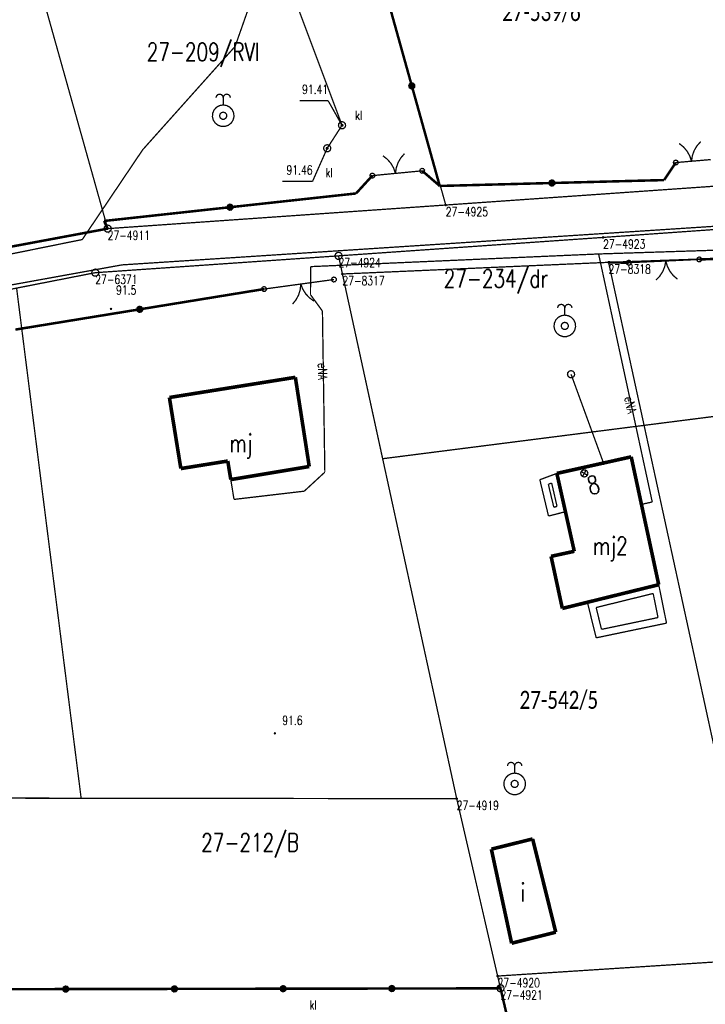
# Model space of a CAD drawing. Header units: metres. Extents: x 7542868 to 7543897, y 5828496 to 5830561.
# Tile 111 of 122: x 7543256 to 7543304, y 5830287 to 5830355. Entities that reach past the tile are written whole.
import ezdxf
from ezdxf.enums import TextEntityAlignment as Align

# ---------------------------------------------------------------- set-up
doc = ezdxf.new("R2010")
doc.units = ezdxf.units.M
doc.header["$MEASUREMENT"] = 0
for name, color, linetype in [('ADRESY_EADTD_T_0', 7, 'Continuous'), ('ADRESY_EAPADR_T_0', 7, 'Continuous'), ('BDOT500_KTOK_L_1', 7, 'Continuous'), ('BDOT500_KTOK_L_4', 7, 'Continuous'), ('BDOT500_RTPW_T_0', 7, 'Continuous'), ('BUDYNKI_EGBB_E_T_0', 7, 'Continuous'), ('BUDYNKI_EGBB_L_0', 7, 'Continuous'), ('BUDYNKI_EGBE_L_0', 7, 'Continuous'), ('GESUT_SUPE_E_T_3', 7, 'Continuous'), ('GESUT_SUPE_L_3', 7, 'Continuous'), ('GESUT_SUPK_L_1', 7, 'Continuous'), ('GESUT_SUPP_L_6', 7, 'Continuous'), ('GESUT_SUTK_T_0', 7, 'Continuous'), ('GESUT_SUUK_E_T_3', 7, 'Continuous'), ('GESUT_SUUK_T_2', 7, 'Continuous'), ('GESUT_SUUK_T_4', 7, 'Continuous'), ('GESUT_SUUW_T_2', 7, 'Continuous'), ('GESUT_SUUW_T_3', 7, 'Continuous'), ('GLOWNA_BAZA_DZIALKI', 7, 'Continuous'), ('GLOWNA_BAZA_NUMERY_PUNKTOW', 7, 'Continuous'), ('GLOWNA_BAZA_PUNKTY', 7, 'Continuous'), ('SZUMIN_511-1_DROGA_POM_UZUPEL__', 7, 'Continuous')]:
    doc.layers.add(name, color=color, linetype=linetype)
doc.layers.add('Numery_dzialek', color=7, linetype='Continuous', lineweight=13)
doc.styles.add('Legend', font='calibri.ttf')
doc.styles.add('STYL_ARIAL', font='simplex', dxfattribs={"width": 0.75, "oblique": 0.1})

msp = doc.modelspace()

# ---------------------------------------------------------------- linework, layer by layer
at = {"layer": 'ADRESY_EAPADR_T_0', "color": 7, "const_width": 0.09}
for points in [[(7543295.3594, 5830324.1528), (7543295.5002, 5830324.1493), (7543295.6167, 5830324.0701), (7543295.672, 5830323.9406), (7543295.6484, 5830323.8017), (7543295.5535, 5830323.6976), (7543295.4174, 5830323.6613), (7543295.2833, 5830323.7044), (7543295.1938, 5830323.8132), (7543295.1773, 5830323.9531), (7543295.239, 5830324.0797), (7543295.3594, 5830324.1528)], [(7543295.64, 5830323.786), (7543295.2074, 5830324.0365)], [(7543295.2984, 5830323.695), (7543295.549, 5830324.1275)]]:
    msp.add_lwpolyline(points, dxfattribs=at)
at = {"layer": 'BDOT500_KTOK_L_1', "color": 7, "const_width": 0.09}
for points in [[(7543302.0066, 5830346.8232), (7543302.3067, 5830346.5836), (7543302.5554, 5830346.2909), (7543302.7435, 5830345.9562), (7543302.8643, 5830345.5916)], [(7543302.8643, 5830345.5916), (7543302.9216, 5830345.9713), (7543303.0504, 5830346.3331), (7543303.246, 5830346.6636), (7543303.5012, 5830346.9506)], [(7543281.4506, 5830345.9688), (7543281.7533, 5830345.7326), (7543282.0053, 5830345.4428), (7543282.1973, 5830345.1102), (7543282.3221, 5830344.747)], [(7543282.3221, 5830344.747), (7543282.3751, 5830345.1273), (7543282.4999, 5830345.4906), (7543282.6917, 5830345.8232), (7543282.9436, 5830346.1131)], [(7543301.6399, 5830345.3948), (7543301.6045, 5830345.5056), (7543301.6486, 5830345.6132), (7543301.7516, 5830345.6672), (7543301.8652, 5830345.6424), (7543301.9363, 5830345.5504), (7543301.9316, 5830345.4342), (7543301.8534, 5830345.3482), (7543301.7381, 5830345.3326), (7543301.6399, 5830345.3948)], [(7543302.117, 5830345.5279), (7543303.6116, 5830345.6553)], [(7543303.6116, 5830345.6553), (7543304.2033, 5830345.7057)], [(7543284.0411, 5830344.8221), (7543284.0058, 5830344.9329), (7543284.0499, 5830345.0405), (7543284.1529, 5830345.0945), (7543284.2665, 5830345.0698), (7543284.3376, 5830344.9778), (7543284.3329, 5830344.8616), (7543284.2547, 5830344.7756), (7543284.1394, 5830344.76), (7543284.0411, 5830344.8221)], [(7543301.7744, 5830345.4987), (7543302.3661, 5830345.5492)], [(7543280.5829, 5830344.488), (7543280.5476, 5830344.5988), (7543280.5917, 5830344.7064), (7543280.6947, 5830344.7604), (7543280.8083, 5830344.7356), (7543280.8794, 5830344.6436), (7543280.8747, 5830344.5274), (7543280.7965, 5830344.4414), (7543280.6812, 5830344.4258), (7543280.5829, 5830344.488)], [(7543280.7174, 5830344.5919), (7543281.8244, 5830344.6989)], [(7543281.5756, 5830344.6749), (7543283.0686, 5830344.8191)], [(7543283.0686, 5830344.8191), (7543284.1756, 5830344.9261)], [(7543303.267, 5830338.6651), (7543303.2316, 5830338.7759), (7543303.2757, 5830338.8835), (7543303.3787, 5830338.9375), (7543303.4923, 5830338.9128), (7543303.5634, 5830338.8208), (7543303.5588, 5830338.7046), (7543303.4805, 5830338.6185), (7543303.3653, 5830338.603), (7543303.267, 5830338.6651)], [(7543298.3778, 5830338.441), (7543298.3424, 5830338.5518), (7543298.3865, 5830338.6594), (7543298.4895, 5830338.7134), (7543298.6031, 5830338.6887), (7543298.6742, 5830338.5967), (7543298.6696, 5830338.4805), (7543298.5913, 5830338.3945), (7543298.4761, 5830338.3789), (7543298.3778, 5830338.441)], [(7543300.3325, 5830338.6284), (7543298.5123, 5830338.545)], [(7543301.831, 5830338.6971), (7543300.3325, 5830338.6284)], [(7543301.0818, 5830338.6627), (7543301.0096, 5830338.2856), (7543300.8667, 5830337.9291), (7543300.6583, 5830337.6065), (7543300.3921, 5830337.3298)], [(7543301.8905, 5830337.3984), (7543301.6001, 5830337.6497), (7543301.363, 5830337.9519), (7543301.1881, 5830338.2937), (7543301.0818, 5830338.6627)], [(7543303.4015, 5830338.7691), (7543301.5812, 5830338.6856)], [(7543277.9175, 5830337.272), (7543277.8821, 5830337.3828), (7543277.9263, 5830337.4904), (7543278.0292, 5830337.5444), (7543278.1428, 5830337.5197), (7543278.2139, 5830337.4276), (7543278.2093, 5830337.3115), (7543278.131, 5830337.2254), (7543278.0158, 5830337.2099), (7543277.9175, 5830337.272)], [(7543273.066, 5830336.6088), (7543273.0307, 5830336.7196), (7543273.0748, 5830336.8272), (7543273.1777, 5830336.8813), (7543273.2914, 5830336.8565), (7543273.3625, 5830336.7645), (7543273.3578, 5830336.6483), (7543273.2795, 5830336.5623), (7543273.1643, 5830336.5467), (7543273.066, 5830336.6088)], [(7543275.007, 5830336.9597), (7543273.2005, 5830336.7128)], [(7543276.4932, 5830337.1629), (7543275.007, 5830336.9597)], [(7543275.7501, 5830337.0613), (7543275.7122, 5830336.6792), (7543275.6019, 5830336.3113), (7543275.4233, 5830335.9713), (7543275.1831, 5830335.6717)], [(7543276.6693, 5830335.8749), (7543276.3574, 5830336.099), (7543276.0942, 5830336.3786), (7543275.8892, 5830336.7034), (7543275.7501, 5830337.0613)], [(7543278.052, 5830337.376), (7543276.2455, 5830337.129)]]:
    msp.add_lwpolyline(points, dxfattribs=at)
at = {"layer": 'BDOT500_KTOK_L_4', "color": 7, "const_width": 0.175}
for points in [[(7543281.5188, 5830357.7729), (7543283.456, 5830350.8237)], [(7543283.3215, 5830350.7197), (7543283.2861, 5830350.8305), (7543283.3302, 5830350.9381), (7543283.4332, 5830350.9921), (7543283.5468, 5830350.9674), (7543283.6179, 5830350.8754), (7543283.6132, 5830350.7592), (7543283.535, 5830350.6732), (7543283.4197, 5830350.6576), (7543283.3215, 5830350.7197)], [(7543283.456, 5830350.8237), (7543285.3932, 5830343.8744)], [(7543284.1756, 5830344.9261), (7543285.3932, 5830343.8744)], [(7543300.9627, 5830344.2829), (7543301.7744, 5830345.4987)], [(7543279.5859, 5830343.3539), (7543280.7174, 5830344.5919)], [(7543293.0434, 5830343.9747), (7543293.0081, 5830344.0855), (7543293.0522, 5830344.1931), (7543293.1551, 5830344.2471), (7543293.2688, 5830344.2224), (7543293.3399, 5830344.1303), (7543293.3352, 5830344.0142), (7543293.257, 5830343.9281), (7543293.1417, 5830343.9126), (7543293.0434, 5830343.9747)], [(7543293.1779, 5830344.0787), (7543300.9627, 5830344.2829)], [(7543285.3932, 5830343.8744), (7543293.1779, 5830344.0787)], [(7543270.8412, 5830342.3978), (7543279.5859, 5830343.3539)], [(7543262.0965, 5830341.4418), (7543270.8412, 5830342.3978)], [(7543270.7067, 5830342.2939), (7543270.6713, 5830342.4046), (7543270.7155, 5830342.5122), (7543270.8184, 5830342.5663), (7543270.932, 5830342.5415), (7543271.0031, 5830342.4495), (7543270.9985, 5830342.3333), (7543270.9202, 5830342.2473), (7543270.805, 5830342.2317), (7543270.7067, 5830342.2939)], [(7543253.385, 5830339.235), (7543262.35, 5830340.91)], [(7543262.35, 5830340.91), (7543262.0965, 5830341.4418)], [(7543303.4015, 5830338.7691), (7543310.9809, 5830339.0269)], [(7543297.0719, 5830338.5649), (7543298.5123, 5830338.545)], [(7543273.2005, 5830336.7128), (7543264.5722, 5830335.3055)], [(7543264.4377, 5830335.2016), (7543264.4023, 5830335.3123), (7543264.4464, 5830335.4199), (7543264.5494, 5830335.474), (7543264.663, 5830335.4492), (7543264.7341, 5830335.3572), (7543264.7295, 5830335.241), (7543264.6512, 5830335.155), (7543264.536, 5830335.1394), (7543264.4377, 5830335.2016)], [(7543264.5722, 5830335.3055), (7543255.9438, 5830333.8983)], [(7543259.3051, 5830287.9912), (7543259.2698, 5830288.102), (7543259.3139, 5830288.2096), (7543259.4169, 5830288.2637), (7543259.5305, 5830288.2389), (7543259.6016, 5830288.1469), (7543259.5969, 5830288.0307), (7543259.5187, 5830287.9447), (7543259.4034, 5830287.9291), (7543259.3051, 5830287.9912)], [(7543266.8482, 5830288.0038), (7543266.8128, 5830288.1146), (7543266.857, 5830288.2221), (7543266.9599, 5830288.2762), (7543267.0735, 5830288.2514), (7543267.1447, 5830288.1594), (7543267.14, 5830288.0432), (7543267.0617, 5830287.9572), (7543266.9465, 5830287.9416), (7543266.8482, 5830288.0038)], [(7543274.3913, 5830288.0163), (7543274.3559, 5830288.1271), (7543274.4, 5830288.2347), (7543274.503, 5830288.2887), (7543274.6166, 5830288.264), (7543274.6877, 5830288.172), (7543274.6831, 5830288.0558), (7543274.6048, 5830287.9698), (7543274.4896, 5830287.9542), (7543274.3913, 5830288.0163)], [(7543281.9343, 5830288.0289), (7543281.899, 5830288.1396), (7543281.9431, 5830288.2472), (7543282.0461, 5830288.3013), (7543282.1597, 5830288.2765), (7543282.2308, 5830288.1845), (7543282.2261, 5830288.0683), (7543282.1479, 5830287.9823), (7543282.0326, 5830287.9667), (7543281.9343, 5830288.0289)], [(7543259.4396, 5830288.0952), (7543251.8966, 5830288.0827)], [(7543266.9827, 5830288.1077), (7543259.4396, 5830288.0952)], [(7543274.5258, 5830288.1203), (7543266.9827, 5830288.1077)], [(7543282.0689, 5830288.1328), (7543274.5258, 5830288.1203)], [(7543289.6119, 5830288.1454), (7543282.0689, 5830288.1328)], [(7543291.2246, 5830281.2502), (7543289.6119, 5830288.1454)]]:
    msp.add_lwpolyline(points, dxfattribs=at)
at = {"layer": 'BDOT500_RTPW_T_0', "color": 7, "const_width": 0.075}
for points in [[(7543262.6241, 5830335.3342), (7543262.6109, 5830335.3024), (7543262.5791, 5830335.2892), (7543262.5473, 5830335.3024), (7543262.5341, 5830335.3342), (7543262.5473, 5830335.366), (7543262.5791, 5830335.3792), (7543262.6109, 5830335.366), (7543262.6241, 5830335.3342)], [(7543274.0012, 5830305.859), (7543273.988, 5830305.8272), (7543273.9562, 5830305.814), (7543273.9243, 5830305.8272), (7543273.9112, 5830305.859), (7543273.9243, 5830305.8908), (7543273.9562, 5830305.904), (7543273.988, 5830305.8908), (7543274.0012, 5830305.859)]]:
    msp.add_lwpolyline(points, dxfattribs=at)
at = {"layer": 'BUDYNKI_EGBB_L_0', "color": 34, "const_width": 0.25}
for points in [[(7543275.3742, 5830330.5826), (7543266.6326, 5830329.1815)], [(7543276.3375, 5830324.3884), (7543275.3742, 5830330.5826)], [(7543266.6326, 5830329.1815), (7543267.4271, 5830324.2463)], [(7543293.52, 5830323.91), (7543298.68, 5830325.06)], [(7543298.68, 5830325.06), (7543300.59, 5830316.18)], [(7543267.4271, 5830324.2463), (7543270.6839, 5830324.7691)], [(7543270.6839, 5830324.7691), (7543270.893, 5830323.4803)], [(7543276.3375, 5830324.3884), (7543270.893, 5830323.4803)], [(7543294.73, 5830318.5), (7543293.52, 5830323.91)], [(7543293.12, 5830318.15), (7543294.73, 5830318.5)], [(7543293.9, 5830314.53), (7543293.12, 5830318.15)], [(7543300.59, 5830316.18), (7543293.9, 5830314.53)], [(7543291.84, 5830298.5224), (7543288.9745, 5830297.8124)], [(7543293.4454, 5830292.0426), (7543291.84, 5830298.5224)], [(7543288.9745, 5830297.8124), (7543290.3802, 5830291.2812)], [(7543290.3802, 5830291.2812), (7543293.4454, 5830292.0426)]]:
    msp.add_lwpolyline(points, dxfattribs=at)
at = {"layer": 'BUDYNKI_EGBE_L_0', "color": 7, "const_width": 0.09}
for points in [[(7543292.34, 5830323.47), (7543293.52, 5830323.91)], [(7543293.52, 5830323.91), (7543294.13, 5830321.25)], [(7543292.94, 5830320.95), (7543292.34, 5830323.47)], [(7543292.9288, 5830323.1559), (7543293.1602, 5830323.2422)], [(7543293.3091, 5830321.5587), (7543292.9288, 5830323.1559)], [(7543293.1602, 5830323.2422), (7543293.5333, 5830321.6152)], [(7543294.13, 5830321.25), (7543292.94, 5830320.95)], [(7543293.5333, 5830321.6152), (7543293.3091, 5830321.5587)], [(7543295.64, 5830314.96), (7543300.59, 5830316.18)], [(7543296.2454, 5830314.5942), (7543300.2033, 5830315.5697)], [(7543300.2033, 5830315.5697), (7543300.5414, 5830313.8978)], [(7543300.59, 5830316.18), (7543301.13, 5830313.51)], [(7543296.25, 5830312.49), (7543295.64, 5830314.96)], [(7543296.6198, 5830313.0781), (7543296.2454, 5830314.5942)], [(7543301.13, 5830313.51), (7543296.25, 5830312.49)], [(7543300.5414, 5830313.8978), (7543296.6198, 5830313.0781)]]:
    msp.add_lwpolyline(points, dxfattribs=at)
at = {"layer": 'GESUT_SUPE_L_3', "color": 1, "const_width": 0.09}
for points in [[(7543271.1935, 5830353.567), (7543273.5079, 5830360.1541)], [(7543264.7825, 5830346.3912), (7543271.1935, 5830353.567)], [(7543260.5853, 5830340.151), (7543264.7825, 5830346.3912)], [(7543296.4177, 5830339.1505), (7543332.1452, 5830340.2995)], [(7543247.0922, 5830337.4167), (7543260.5853, 5830340.151)], [(7543276.4308, 5830338.2711), (7543296.4177, 5830339.1505)], [(7543300.1402, 5830321.9255), (7543296.4177, 5830339.1505)], [(7543276.4244, 5830336.3208), (7543276.4308, 5830338.2711)], [(7543277.2524, 5830335.1864), (7543276.4244, 5830336.3208)], [(7543277.4204, 5830323.9959), (7543277.2524, 5830335.1864)], [(7543275.9893, 5830322.6757), (7543277.4204, 5830323.9959)], [(7543270.893, 5830323.4803), (7543271.1162, 5830322.1039)], [(7543271.1162, 5830322.1039), (7543275.9893, 5830322.6757)], [(7543299.2616, 5830321.7305), (7543300.1402, 5830321.9255)]]:
    msp.add_lwpolyline(points, dxfattribs=at)
at = {"layer": 'GESUT_SUPK_L_1', "color": 34, "const_width": 0.09}
for points in [[(7543278.6128, 5830348.0878), (7543269.5062, 5830372.3971)], [(7543269.5062, 5830372.3971), (7543278.6128, 5830348.0878)], [(7543277.5837, 5830346.4904), (7543278.6128, 5830348.0878)], [(7543278.6128, 5830348.0878), (7543277.5837, 5830346.4904)], [(7543294.5056, 5830330.7959), (7543296.8002, 5830324.5124)], [(7543294.5056, 5830330.7959), (7543296.8002, 5830324.5124)]]:
    msp.add_lwpolyline(points, dxfattribs=at)
at = {"layer": 'GESUT_SUPP_L_6', "color": 30, "const_width": 0.09}
for points in [[(7543263.3434, 5830338.3918), (7543312.6453, 5830341.6061)], [(7543242.4239, 5830334.5981), (7543263.3434, 5830338.3918)]]:
    msp.add_lwpolyline(points, dxfattribs=at)
at = {"layer": 'GESUT_SUTK_T_0', "color": 34, "const_width": 0.09}
for points in [[(7543275.6649, 5830349.7962), (7543277.6463, 5830349.7962)], [(7543278.6128, 5830348.0878), (7543277.6463, 5830349.7962)], [(7543278.6128, 5830348.1503), (7543278.657, 5830348.132), (7543278.6753, 5830348.0878), (7543278.657, 5830348.0436), (7543278.6128, 5830348.0253), (7543278.5686, 5830348.0436), (7543278.5503, 5830348.0878), (7543278.5686, 5830348.132), (7543278.6128, 5830348.1503)], [(7543277.5837, 5830346.4904), (7543276.567, 5830344.1959)], [(7543277.5837, 5830346.5529), (7543277.6279, 5830346.5346), (7543277.6462, 5830346.4904), (7543277.6279, 5830346.4462), (7543277.5837, 5830346.4279), (7543277.5395, 5830346.4462), (7543277.5212, 5830346.4904), (7543277.5395, 5830346.5346), (7543277.5837, 5830346.5529)], [(7543274.4771, 5830344.1959), (7543276.567, 5830344.1959)]]:
    msp.add_lwpolyline(points, dxfattribs=at)
at = {"layer": 'GESUT_SUUK_T_2', "color": 34, "const_width": 0.09}
for points in [[(7543278.6128, 5830348.3378), (7543278.7479, 5830348.2981), (7543278.8402, 5830348.1917), (7543278.8602, 5830348.0522), (7543278.8017, 5830347.9241), (7543278.6832, 5830347.8479), (7543278.5423, 5830347.8479), (7543278.4238, 5830347.9241), (7543278.3653, 5830348.0522), (7543278.3854, 5830348.1917), (7543278.4776, 5830348.2981), (7543278.6128, 5830348.3378)], [(7543277.5837, 5830346.7404), (7543277.7189, 5830346.7007), (7543277.8111, 5830346.5943), (7543277.8312, 5830346.4548), (7543277.7727, 5830346.3267), (7543277.6542, 5830346.2505), (7543277.5133, 5830346.2505), (7543277.3948, 5830346.3267), (7543277.3363, 5830346.4548), (7543277.3563, 5830346.5943), (7543277.4486, 5830346.7007), (7543277.5837, 5830346.7404)]]:
    msp.add_lwpolyline(points, dxfattribs=at)
at = {"layer": 'GESUT_SUUK_T_4', "color": 7, "const_width": 0.09}
for points in [[(7543278.6128, 5830348.3378), (7543278.7479, 5830348.2981), (7543278.8402, 5830348.1917), (7543278.8602, 5830348.0522), (7543278.8017, 5830347.9241), (7543278.6832, 5830347.8479), (7543278.5423, 5830347.8479), (7543278.4238, 5830347.9241), (7543278.3653, 5830348.0522), (7543278.3854, 5830348.1917), (7543278.4776, 5830348.2981), (7543278.6128, 5830348.3378)], [(7543277.5837, 5830346.7404), (7543277.7189, 5830346.7007), (7543277.8111, 5830346.5943), (7543277.8312, 5830346.4548), (7543277.7727, 5830346.3267), (7543277.6542, 5830346.2505), (7543277.5133, 5830346.2505), (7543277.3948, 5830346.3267), (7543277.3363, 5830346.4548), (7543277.3563, 5830346.5943), (7543277.4486, 5830346.7007), (7543277.5837, 5830346.7404)], [(7543294.5056, 5830331.0459), (7543294.6408, 5830331.0062), (7543294.733, 5830330.8997), (7543294.7531, 5830330.7603), (7543294.6946, 5830330.6322), (7543294.5761, 5830330.556), (7543294.4352, 5830330.556), (7543294.3167, 5830330.6322), (7543294.2582, 5830330.7603), (7543294.2782, 5830330.8997), (7543294.3705, 5830331.0062), (7543294.5056, 5830331.0459)]]:
    msp.add_lwpolyline(points, dxfattribs=at)
at = {"layer": 'GESUT_SUUW_T_2', "color": 7, "const_width": 0.09}
for points in [[(7543269.8669, 5830350.0005), (7543269.9004, 5830350.1255), (7543269.9919, 5830350.217), (7543270.1169, 5830350.2505), (7543270.2419, 5830350.217), (7543270.3334, 5830350.1255), (7543270.3669, 5830350.0005)], [(7543270.3669, 5830350.0005), (7543270.4004, 5830350.1255), (7543270.4919, 5830350.217), (7543270.6169, 5830350.2505), (7543270.7419, 5830350.217), (7543270.8334, 5830350.1255), (7543270.8669, 5830350.0005)], [(7543270.3669, 5830349.5005), (7543270.3669, 5830350.0005)], [(7543270.3669, 5830349.5005), (7543270.6104, 5830349.4598), (7543270.8275, 5830349.3423), (7543270.9948, 5830349.1607), (7543271.0939, 5830348.9346), (7543271.1143, 5830348.6885), (7543271.0537, 5830348.4492), (7543270.9187, 5830348.2425), (7543270.7238, 5830348.0909), (7543270.4903, 5830348.0107), (7543270.2434, 5830348.0107), (7543270.0099, 5830348.0909), (7543269.8151, 5830348.2425), (7543269.68, 5830348.4492), (7543269.6194, 5830348.6885), (7543269.6398, 5830348.9346), (7543269.739, 5830349.1607), (7543269.9062, 5830349.3423), (7543270.1234, 5830349.4598), (7543270.3669, 5830349.5005)], [(7543270.3669, 5830349.0005), (7543270.502, 5830348.9608), (7543270.5943, 5830348.8543), (7543270.6143, 5830348.7149), (7543270.5558, 5830348.5868), (7543270.4373, 5830348.5106), (7543270.2964, 5830348.5106), (7543270.1779, 5830348.5868), (7543270.1194, 5830348.7149), (7543270.1395, 5830348.8543), (7543270.2317, 5830348.9608), (7543270.3669, 5830349.0005)], [(7543293.5722, 5830335.4034), (7543293.6057, 5830335.5284), (7543293.6972, 5830335.6199), (7543293.8222, 5830335.6534), (7543293.9472, 5830335.6199), (7543294.0387, 5830335.5284), (7543294.0722, 5830335.4034)], [(7543294.0722, 5830335.4034), (7543294.1057, 5830335.5284), (7543294.1972, 5830335.6199), (7543294.3222, 5830335.6534), (7543294.4472, 5830335.6199), (7543294.5387, 5830335.5284), (7543294.5722, 5830335.4034)], [(7543294.0722, 5830334.9034), (7543294.0722, 5830335.4034)], [(7543294.0722, 5830334.9034), (7543294.3157, 5830334.8627), (7543294.5329, 5830334.7452), (7543294.7001, 5830334.5636), (7543294.7992, 5830334.3375), (7543294.8196, 5830334.0914), (7543294.759, 5830333.8521), (7543294.624, 5830333.6454), (7543294.4292, 5830333.4938), (7543294.1956, 5830333.4136), (7543293.9487, 5830333.4136), (7543293.7152, 5830333.4938), (7543293.5204, 5830333.6454), (7543293.3854, 5830333.8521), (7543293.3248, 5830334.0914), (7543293.3451, 5830334.3375), (7543293.4443, 5830334.5636), (7543293.6115, 5830334.7452), (7543293.8287, 5830334.8627), (7543294.0722, 5830334.9034)], [(7543294.0722, 5830334.4034), (7543294.2074, 5830334.3637), (7543294.2996, 5830334.2572), (7543294.3196, 5830334.1178), (7543294.2611, 5830333.9897), (7543294.1426, 5830333.9135), (7543294.0018, 5830333.9135), (7543293.8833, 5830333.9897), (7543293.8247, 5830334.1178), (7543293.8448, 5830334.2572), (7543293.937, 5830334.3637), (7543294.0722, 5830334.4034)], [(7543290.0932, 5830303.5943), (7543290.1267, 5830303.7193), (7543290.2182, 5830303.8108), (7543290.3432, 5830303.8443), (7543290.4682, 5830303.8108), (7543290.5597, 5830303.7193), (7543290.5932, 5830303.5943)], [(7543290.5932, 5830303.5943), (7543290.6267, 5830303.7193), (7543290.7182, 5830303.8108), (7543290.8432, 5830303.8443), (7543290.9682, 5830303.8108), (7543291.0597, 5830303.7193), (7543291.0932, 5830303.5943)], [(7543290.5932, 5830303.0943), (7543290.5932, 5830303.5943)], [(7543290.5932, 5830303.0943), (7543290.8367, 5830303.0537), (7543291.0539, 5830302.9362), (7543291.2211, 5830302.7546), (7543291.3202, 5830302.5285), (7543291.3406, 5830302.2824), (7543291.28, 5830302.0431), (7543291.145, 5830301.8364), (7543290.9502, 5830301.6847), (7543290.7166, 5830301.6046), (7543290.4697, 5830301.6046), (7543290.2362, 5830301.6847), (7543290.0414, 5830301.8364), (7543289.9064, 5830302.0431), (7543289.8458, 5830302.2824), (7543289.8661, 5830302.5285), (7543289.9653, 5830302.7546), (7543290.1325, 5830302.9362), (7543290.3497, 5830303.0537), (7543290.5932, 5830303.0943)], [(7543290.5932, 5830302.5943), (7543290.7284, 5830302.5547), (7543290.8206, 5830302.4482), (7543290.8406, 5830302.3088), (7543290.7821, 5830302.1806), (7543290.6636, 5830302.1045), (7543290.5228, 5830302.1045), (7543290.4043, 5830302.1806), (7543290.3457, 5830302.3088), (7543290.3658, 5830302.4482), (7543290.458, 5830302.5547), (7543290.5932, 5830302.5943)]]:
    msp.add_lwpolyline(points, dxfattribs=at)
at = {"layer": 'GESUT_SUUW_T_3', "color": 5, "const_width": 0.09}
msp.add_lwpolyline([(7543294.5056, 5830331.0459), (7543294.6408, 5830331.0062), (7543294.733, 5830330.8997), (7543294.7531, 5830330.7603), (7543294.6946, 5830330.6322), (7543294.5761, 5830330.556), (7543294.4352, 5830330.556), (7543294.3167, 5830330.6322), (7543294.2582, 5830330.7603), (7543294.2782, 5830330.8997), (7543294.3705, 5830331.0062), (7543294.5056, 5830331.0459)], dxfattribs=at)
at = {"layer": 'GLOWNA_BAZA_DZIALKI', "color": 92, "lineweight": 20, "const_width": 0.09}
for points in [[(7543273.77, 5830385.57), (7543285.81, 5830342.55)], [(7543262.35, 5830340.91), (7543251.77, 5830378.67)], [(7543285.81, 5830342.55), (7543309.07, 5830344.18)], [(7543262.35, 5830340.91), (7543285.81, 5830342.55)], [(7543244.42, 5830337.56), (7543262.35, 5830340.91)], [(7543310.41, 5830341.27), (7543296.73, 5830340.3)], [(7543296.73, 5830340.3), (7543278.37, 5830339.02)], [(7543278.37, 5830339.02), (7543261.49, 5830337.85)], [(7543278.64, 5830337.76), (7543278.37, 5830339.02)], [(7543315.27, 5830339.22), (7543297.11, 5830338.57)], [(7543297.11, 5830338.57), (7543278.64, 5830337.76)], [(7543307.64, 5830290.18), (7543297.11, 5830338.57)], [(7543261.49, 5830337.85), (7543246, 5830334.81)], [(7543286.57, 5830301.32), (7543278.64, 5830337.76)], [(7543223.07, 5830301.39), (7543286.57, 5830301.32)], [(7543286.57, 5830301.32), (7543289.41, 5830289)], [(7543289.41, 5830289), (7543307.64, 5830290.18)], [(7543289.41, 5830289), (7543289.61, 5830288.15)], [(7543251.9, 5830288.08), (7543289.61, 5830288.15)], [(7543289.61, 5830288.15), (7543294.45, 5830267.46)]]:
    msp.add_lwpolyline(points, dxfattribs=at)
at = {"layer": 'GLOWNA_BAZA_PUNKTY', "color": 7, "const_width": 0.09}
for points in [[(7543285.81, 5830342.595), (7543285.8418, 5830342.5818), (7543285.855, 5830342.55), (7543285.8418, 5830342.5182), (7543285.81, 5830342.505), (7543285.7782, 5830342.5182), (7543285.765, 5830342.55), (7543285.7782, 5830342.5818), (7543285.81, 5830342.595)], [(7543262.35, 5830341.16), (7543262.4852, 5830341.1203), (7543262.5774, 5830341.0139), (7543262.5975, 5830340.8744), (7543262.5389, 5830340.7463), (7543262.4204, 5830340.6701), (7543262.2796, 5830340.6701), (7543262.1611, 5830340.7463), (7543262.1025, 5830340.8744), (7543262.1226, 5830341.0139), (7543262.2148, 5830341.1203), (7543262.35, 5830341.16)], [(7543296.73, 5830340.345), (7543296.7618, 5830340.3318), (7543296.775, 5830340.3), (7543296.7618, 5830340.2682), (7543296.73, 5830340.255), (7543296.6982, 5830340.2682), (7543296.685, 5830340.3), (7543296.6982, 5830340.3318), (7543296.73, 5830340.345)], [(7543278.37, 5830339.27), (7543278.5052, 5830339.2303), (7543278.5974, 5830339.1239), (7543278.6175, 5830338.9844), (7543278.5589, 5830338.8563), (7543278.4404, 5830338.7801), (7543278.2996, 5830338.7801), (7543278.1811, 5830338.8563), (7543278.1225, 5830338.9844), (7543278.1426, 5830339.1239), (7543278.2348, 5830339.2303), (7543278.37, 5830339.27)], [(7543297.11, 5830338.615), (7543297.1418, 5830338.6018), (7543297.155, 5830338.57), (7543297.1418, 5830338.5382), (7543297.11, 5830338.525), (7543297.0782, 5830338.5382), (7543297.065, 5830338.57), (7543297.0782, 5830338.6018), (7543297.11, 5830338.615)], [(7543261.49, 5830338.1), (7543261.6252, 5830338.0603), (7543261.7174, 5830337.9539), (7543261.7375, 5830337.8144), (7543261.6789, 5830337.6863), (7543261.5604, 5830337.6101), (7543261.4196, 5830337.6101), (7543261.3011, 5830337.6863), (7543261.2425, 5830337.8144), (7543261.2626, 5830337.9539), (7543261.3548, 5830338.0603), (7543261.49, 5830338.1)], [(7543278.64, 5830337.805), (7543278.6718, 5830337.7918), (7543278.685, 5830337.76), (7543278.6718, 5830337.7282), (7543278.64, 5830337.715), (7543278.6082, 5830337.7282), (7543278.595, 5830337.76), (7543278.6082, 5830337.7918), (7543278.64, 5830337.805)], [(7543286.57, 5830301.365), (7543286.6018, 5830301.3518), (7543286.615, 5830301.32), (7543286.6018, 5830301.2882), (7543286.57, 5830301.275), (7543286.5382, 5830301.2882), (7543286.525, 5830301.32), (7543286.5382, 5830301.3518), (7543286.57, 5830301.365)], [(7543289.41, 5830289.045), (7543289.4418, 5830289.0318), (7543289.455, 5830289), (7543289.4418, 5830288.9682), (7543289.41, 5830288.955), (7543289.3782, 5830288.9682), (7543289.365, 5830289), (7543289.3782, 5830289.0318), (7543289.41, 5830289.045)], [(7543289.61, 5830288.4), (7543289.7452, 5830288.3603), (7543289.8374, 5830288.2539), (7543289.8575, 5830288.1144), (7543289.7989, 5830287.9863), (7543289.6804, 5830287.9101), (7543289.5396, 5830287.9101), (7543289.4211, 5830287.9863), (7543289.3625, 5830288.1144), (7543289.3826, 5830288.2539), (7543289.4748, 5830288.3603), (7543289.61, 5830288.4)]]:
    msp.add_lwpolyline(points, dxfattribs=at)
at = {"layer": 'SZUMIN_511-1_DROGA_POM_UZUPEL__', "color": 3, "const_width": 0.09}
for points in [[(7543309.07, 5830344.18), (7543285.81, 5830342.55)], [(7543285.81, 5830342.55), (7543262.35, 5830340.91)], [(7543262.35, 5830340.91), (7543244.42, 5830337.56)], [(7543297.11, 5830338.57), (7543315.27, 5830339.22)], [(7543278.64, 5830337.76), (7543297.11, 5830338.57)], [(7543281.43, 5830324.93), (7543278.64, 5830337.76)], [(7543256.03, 5830336.78), (7543260.51, 5830301.34)], [(7543317.38, 5830329.52), (7543281.43, 5830324.93)], [(7543260.51, 5830301.34), (7543222.12, 5830301.61)]]:
    msp.add_lwpolyline(points, dxfattribs=at)
at = {"layer": 'SZUMIN_511-1_DROGA_POM_UZUPEL__', "color": 7, "const_width": 0.09}
for points in [[(7543309.07, 5830344.18), (7543285.81, 5830342.55)], [(7543285.81, 5830342.55), (7543262.35, 5830340.91)], [(7543262.35, 5830340.91), (7543244.42, 5830337.56)], [(7543261.49, 5830337.85), (7543278.37, 5830339.02)], [(7543278.37, 5830339.02), (7543278.64, 5830337.76)], [(7543315.27, 5830339.22), (7543297.11, 5830338.57)], [(7543297.11, 5830338.57), (7543278.64, 5830337.76)], [(7543256.03, 5830336.78), (7543261.49, 5830337.85)], [(7543278.64, 5830337.76), (7543281.43, 5830324.93)], [(7543260.51, 5830301.34), (7543256.03, 5830336.78)], [(7543281.43, 5830324.93), (7543317.38, 5830329.52)], [(7543222.12, 5830301.61), (7543260.51, 5830301.34)]]:
    msp.add_lwpolyline(points, dxfattribs=at)

# ---------------------------------------------------------------- texts
at = {"layer": 'ADRESY_EADTD_T_0', "color": 214, "style": 'STYL_ARIAL', "width": 0.75}
msp.add_text('8', height=1.25, rotation=14.9191, dxfattribs=at).set_placement((7543295.5042, 5830323.6093), align=Align.TOP_LEFT)
at = {"layer": 'BDOT500_RTPW_T_0', "color": 7, "style": 'STYL_ARIAL', "width": 0.75}
for s, p in [('91.5', (7543262.9358, 5830336.9546)), ('91.6', (7543274.4671, 5830307.0681))]:
    msp.add_text(s, height=0.625, dxfattribs=at).set_placement(p, align=Align.TOP_LEFT)
at = {"layer": 'BUDYNKI_EGBB_E_T_0', "color": 7, "style": 'STYL_ARIAL', "width": 0.75}
for s, p in [('mj', (7543271.5987, 5830326.0039)), ('mj2', (7543297.2316, 5830318.8758)), ('i', (7543291.166, 5830294.8105))]:
    msp.add_text(s, height=1.25, dxfattribs=at).set_placement(p, align=Align.MIDDLE_CENTER)
at = {"layer": 'GESUT_SUPE_E_T_3', "color": 1, "style": 'STYL_ARIAL', "width": 0.75}
for rotation, p in [(270.8599, (7543277.2633, 5830330.9886)), (282.1946, (7543298.6286, 5830328.6737))]:
    msp.add_text('eNA', height=0.625, rotation=rotation, dxfattribs=at).set_placement(p, align=Align.MIDDLE_CENTER)
at = {"layer": 'GESUT_SUTK_T_0', "color": 34, "style": 'STYL_ARIAL', "width": 0.75}
for s, p in [('91.41', (7543277.6463, 5830350.0809)), ('91.46', (7543276.567, 5830344.4806))]:
    msp.add_text(s, height=0.625, dxfattribs=at).set_placement(p, align=Align.BOTTOM_RIGHT)
at = {"layer": 'GESUT_SUUK_E_T_3', "color": 7, "style": 'STYL_ARIAL', "width": 0.75}
for p in [(7543279.5131, 5830348.2725), (7543277.4713, 5830344.3056), (7543276.3612, 5830286.4988)]:
    msp.add_text('kl', height=0.625, dxfattribs=at).set_placement(p, align=Align.BOTTOM_LEFT)
at = {"layer": 'GLOWNA_BAZA_NUMERY_PUNKTOW', "color": 7, "style": 'STYL_ARIAL', "width": 0.75}
for s, p in [('27-4925', (7543285.81, 5830342.3937)), ('27-4911', (7543262.35, 5830340.7538)), ('27-4923', (7543296.73, 5830340.1437)), ('27-4924', (7543278.37, 5830338.8637)), ('27-8318', (7543297.11, 5830338.4138)), ('27-6371', (7543261.49, 5830337.6937)), ('27-8317', (7543278.64, 5830337.6037)), ('27-4919', (7543286.57, 5830301.1638)), ('27-4920', (7543289.41, 5830288.8438)), ('27-4921', (7543289.61, 5830287.9938))]:
    msp.add_text(s, height=0.625, dxfattribs=at).set_placement(p, align=Align.TOP_LEFT)
at = {"layer": 'Numery_dzialek', "color": 92, "linetype": 'Continuous', "style": 'Legend', "width": 0.75}
for s, p in [('27-539/6', (7543289.72, 5830356.5775)), ('27-542/5', (7543290.93, 5830308.8075))]:
    msp.add_text(s, height=1.25, dxfattribs=at).set_placement(p, align=Align.TOP_LEFT)
at = {"layer": 'SZUMIN_511-1_DROGA_POM_UZUPEL__', "color": 3, "style": 'STYL_ARIAL', "width": 0.75}
msp.add_text('27-209/RVI', height=1.25, dxfattribs=at).set_placement((7543265.06, 5830353.8075), align=Align.TOP_LEFT)
at = {"layer": 'SZUMIN_511-1_DROGA_POM_UZUPEL__', "color": 7, "style": 'STYL_ARIAL', "width": 0.75}
for s, p in [('27-209/R', (7543265.06, 5830353.8075)), ('27-234/dr', (7543285.67, 5830338.0675)), ('27-212/B', (7543268.84, 5830298.9075))]:
    msp.add_text(s, height=1.25, dxfattribs=at).set_placement(p, align=Align.TOP_LEFT)

doc.saveas('drawing.dxf')
